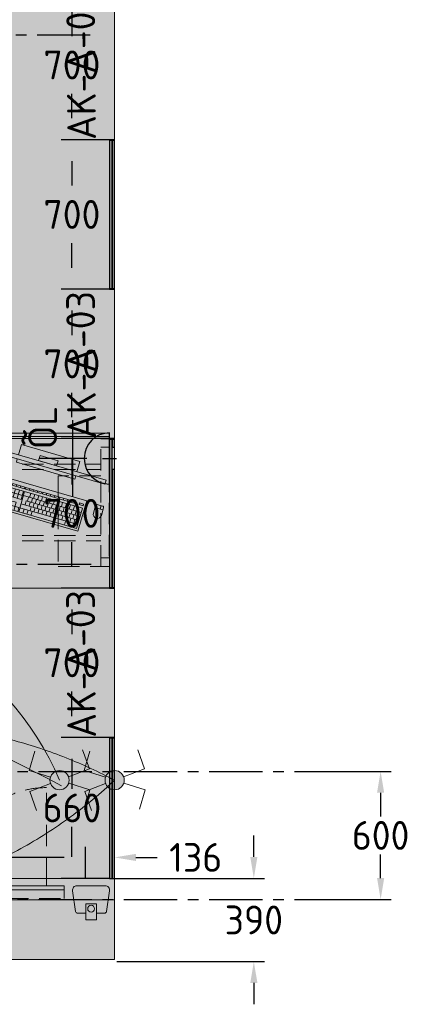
# Model space of a CAD drawing. Header units: millimetres. Extents: x -3074 to 179405, y -22 to 114374.
# Tile 16 of 184: x 138845 to 140690, y 45550 to 50162. Entities that reach past the tile are written whole.
import ezdxf

# ---------------------------------------------------------------- set-up
doc = ezdxf.new("R2010")
doc.units = ezdxf.units.MM
doc.linetypes.add('Center', pattern=[400, 250, -50, 50, -50])
doc.linetypes.add('Hidden 100.00_ 50.00', pattern=[150, 100, -50])
doc.layers.get('0').update_dxf_attribs({"true_color": 0x000000})
for name, color, linetype, true_color in [('_SA-ELEKTER_pistikupesad', 7, 'Continuous', 0x9900cc), ('_SA-SISUSTUS_DIM', 1, 'Continuous', 0xff0000), ('_SA-SISUSTUS_tekst', 7, 'Continuous', 0x7f4f3f), ('_SA-VALGUSTUS_abi', 7, 'Center', 0xff9f7f)]:
    doc.layers.add(name, color=color, linetype=linetype, true_color=true_color)
for name, color, linetype, lineweight, true_color in [('_SA-LAGI', 7, 'Continuous', 9, 0x5b5b5b), ('_SA-LAGI_hatch', 7, 'Continuous', 5, 0x787878), ('_SA-PORAND', 7, 'Continuous', 9, 0x5b5b5b), ('_SA-PORAND_hatch', 254, 'Continuous', 9, 0xbebebe), ('_SA-SEIN', 250, 'Continuous', 30, 0x333333), ('_SA-SEIN_dim', 1, 'Continuous', 13, 0xff0000), ('_SA-SISUSTUS_kohtkindel', 7, 'Continuous', 15, 0x7f4f3f), ('_SA-SISUSTUS_lahtine', 7, 'Continuous', 18, 0x7f4f3f), ('_SA-SISUSTUS_seadmed', 7, 'Continuous', 13, 0x9900cc), ('_SA-VALGUSTUS', 20, 'Continuous', 13, 0xff3f00), ('_SA-VALGUSTUS_DIM', 240, 'Continuous', 13, 0xff003f), ('_SA-VALGUSTUS_lulitid', 240, 'Continuous', 9, 0xff003f), ('_SA-VALGUSTUS_valgusgrupid', 240, 'Continuous', 9, 0xff003f)]:
    doc.layers.add(name, color=color, linetype=linetype, lineweight=lineweight, true_color=true_color)
doc.styles.add('Arial Regular', font='txt')
doc.styles.add('DIN Pro Light-Light', font='txt')
doc.styles.add('DIN Pro Medium-Medium', font='txt')
doc.dimstyles.new('INP_100_DIM', dxfattribs={"dimtxt": 135, "dimasz": 100, "dimexe": 50, "dimexo": 0.5, "dimgap": 20, "dimtad": 0, "dimtih": 1, "dimtoh": 1, "dimdec": 0, "dimzin": 1, "dimdsep": 46, "dimtxsty": 'DIN Pro Light-Light', "dimcen": 2.5, "dimadec": 1, "dimazin": 1, "dimtfac": 1, "dimtdec": 4, "dimtix": 1, "dimtofl": 0, "dimtmove": 1, "dimatfit": 3, "dimfxl": 1, "dimtolj": 1, "dimtzin": 1, "dimarcsym": 0})

# ---------------------------------------------------------------- blocks, each defined once
blk = doc.blocks.new('_SA-EL-Pistik-Õpetaja')
at = {"linetype": 'ByBlock', "lineweight": -2}
blk.add_hatch(color=0, dxfattribs=at).paths.add_polyline_path([(-120.2, 0), (120.2, 0), (120.1, 2.6), (120, 5.3), (119.8, 8), (119.6, 10.7), (119.3, 13.4), (118.9, 16.2), (118.4, 18.9), (117.9, 21.7), (117.4, 24.5), (116.7, 27.2), (116, 30), (115.2, 32.8), (114.3, 35.5), (113.4, 38.3), (112.4, 41.1), (111.3, 43.8), (110.2, 46.5), (108.9, 49.3), (107.6, 52), (106.3, 54.6), (104.8, 57.3), (103.3, 59.9), (101.7, 62.5), (100.1, 65.1), (98.3, 67.6), (96.5, 70.1), (94.7, 72.5), (92.8, 74.9), (90.8, 77.2), (88.7, 79.5), (86.6, 81.8), (84.4, 84), (82.2, 86.1), (79.9, 88.2), (77.6, 90.2), (75.2, 92.2), (72.8, 94.1), (70.4, 95.9), (67.9, 97.7), (65.3, 99.3), (62.7, 101), (60.1, 102.5), (57.5, 104), (54.8, 105.4), (52.1, 106.7), (49.4, 108), (46.7, 109.2), (43.9, 110.3), (41.2, 111.4), (38.4, 112.3), (35.6, 113.2), (32.8, 114.1), (30.1, 114.8), (27.3, 115.5), (24.5, 116.1), (21.7, 116.7), (19, 117.1), (16.2, 117.5), (13.5, 117.9), (10.7, 118.2), (8, 118.4), (5.3, 118.5), (2.6, 118.6), (0, 118.6), (-2.7, 118.6), (-5.3, 118.5), (-8, 118.4), (-10.7, 118.2), (-13.5, 117.9), (-16.2, 117.5), (-19, 117.1), (-21.7, 116.7), (-24.5, 116.1), (-27.3, 115.5), (-30.1, 114.8), (-32.8, 114.1), (-35.6, 113.2), (-38.4, 112.3), (-41.2, 111.4), (-43.9, 110.3), (-46.7, 109.2), (-49.4, 108), (-52.1, 106.7), (-54.8, 105.4), (-57.5, 104), (-60.1, 102.5), (-62.7, 101), (-65.3, 99.3), (-67.9, 97.7), (-70.4, 95.9), (-72.8, 94.1), (-75.2, 92.2), (-77.6, 90.2), (-79.9, 88.2), (-82.2, 86.1), (-84.4, 84), (-86.6, 81.8), (-88.7, 79.5), (-90.8, 77.2), (-92.8, 74.9), (-94.7, 72.5), (-96.5, 70.1), (-98.3, 67.6), (-100.1, 65.1), (-101.7, 62.5), (-103.3, 59.9), (-104.8, 57.3), (-106.3, 54.6), (-107.6, 52), (-108.9, 49.3), (-110.2, 46.5), (-111.3, 43.8), (-112.4, 41.1), (-113.4, 38.3), (-114.3, 35.5), (-115.2, 32.8), (-116, 30), (-116.7, 27.2), (-117.4, 24.5), (-117.9, 21.7), (-118.4, 18.9), (-118.9, 16.2), (-119.3, 13.4), (-119.6, 10.7), (-119.8, 8), (-120, 5.3), (-120.1, 2.6)], flags=0)
at = {"color": 0, "linetype": 'ByBlock', "lineweight": -2}
for p, q in [((0.1, 106.1), (0.1, 327.9)), ((-179.9, 171.9), (180.1, 171.9)), ((33.2, 0), (-32.9, 0)), ((0.1, 33.1), (0.1, -33.1))]:
    blk.add_line(p, q, dxfattribs=at)
blk.add_lwpolyline([(-120.2, 0), (120.2, 0, 0.986995)], format="xyb", close=True, dxfattribs=at)
at = {"color": 0, "linetype": 'ByBlock', "lineweight": -2, "insert": (42.8, 380.9), "char_height": 135, "width": 720, "attachment_point": 1, "style": 'DIN Pro Medium-Medium'}
blk.add_mtext('ÕL', dxfattribs=at)
blk = doc.blocks.new('PC-ekraan+klaviatuur')
at = {"color": 0, "linetype": 'ByBlock', "lineweight": -2}
for p, q in [((91.3, 377.5), (-20.7, 280.1)), ((386.5, 37.8), (91.3, 377.5)), ((28.6, 283.7), (103.3, 348.6)), ((41.6, 268.8), (116.2, 333.6)), ((97.4, 264.9), (45.5, 324.6)), ((112.3, 277.8), (60.4, 337.5)), ((127.3, 290.8), (75.3, 350.5)), ((-20.7, 280.1), (274.5, -59.5)), ((82.5, 251.9), (30.6, 311.6)), ((54.6, 253.8), (129.2, 318.7)), ((67.5, 238.9), (142.2, 303.8)), ((128.5, 259.2), (158.4, 285.1)), ((169.4, 242.3), (130.5, 287.1)), ((83.8, 220.2), (113.6, 246.2)), ((124.6, 203.4), (85.7, 248.1)), ((96.7, 205.3), (126.6, 231.3)), ((113, 186.7), (187.6, 251.5)), ((128.5, 259.2), (141.5, 244.2)), ((141.5, 244.2), (171.4, 270.2)), ((172.7, 238.6), (357.6, 25.8)), ((185.7, 223.6), (200.6, 236.6)), ((187.6, 251.5), (372.5, 38.8)), ((68.3, 206.8), (74.2, 212)), ((81.3, 191.8), (87.2, 197)), ((113, 186.7), (297.9, -26.1)), ((127.9, 199.6), (312.8, -13.1)), ((159, 194), (144.1, 181)), ((170.5, 210.9), (155.5, 198)), ((155.5, 198), (327.7, -0.1)), ((157.7, 225.6), (342.7, 12.9)), ((183.2, 196.3), (168.3, 183.3)), ((189.9, 188.5), (204.9, 201.5)), ((198.6, 208.7), (213.6, 221.7)), ((202.7, 173.9), (217.6, 186.9)), ((211.6, 193.8), (226.5, 206.8)), ((97.5, 173.2), (103.4, 178.4)), ((148.4, 114.6), (97.5, 173.2)), ((154.4, 119.8), (103.4, 178.4)), ((110.2, 158.5), (116.2, 163.7)), ((122.9, 143.9), (128.9, 149.1)), ((132.4, 164.3), (147.4, 177.2)), ((145.2, 149.6), (160.1, 162.6)), ((171.8, 179.3), (156.8, 166.3)), ((157.9, 135), (172.8, 148)), ((184.5, 164.7), (169.6, 151.7)), ((195.9, 181.7), (181, 168.7)), ((197.2, 150), (182.3, 137.1)), ((208.7, 167), (193.7, 154)), ((221.4, 152.4), (206.5, 139.4)), ((215.4, 159.3), (230.3, 172.2)), ((228.1, 144.6), (243.1, 157.6)), ((240.9, 130), (255.8, 143)), ((135.7, 129.3), (141.6, 134.5)), ((148.4, 114.6), (154.4, 119.8)), ((151.8, 110.7), (157.7, 115.9)), ((202.7, 52.2), (151.8, 110.7)), ((208.6, 57.4), (157.7, 115.9)), ((164.5, 96.1), (170.4, 101.3)), ((170.6, 120.3), (185.5, 133.3)), ((183.3, 105.7), (198.3, 118.7)), ((209.9, 135.4), (195, 122.4)), ((196.1, 91.1), (211, 104)), ((222.7, 120.8), (207.7, 107.8)), ((234.1, 137.7), (219.2, 124.8)), ((235.4, 106.1), (220.5, 93.1)), ((246.8, 123.1), (231.9, 110.1)), ((259.6, 108.5), (244.6, 95.5)), ((253.6, 115.3), (268.5, 128.3)), ((272.3, 93.8), (257.4, 80.8)), ((266.3, 100.7), (281.2, 113.7)), ((279, 86.1), (294, 99)), ((177.2, 81.5), (183.2, 86.7)), ((189.9, 66.8), (195.9, 72)), ((202.7, 52.2), (208.6, 57.4)), ((206, 48.3), (212, 53.5)), ((256.9, -10.3), (206, 48.3)), ((208.8, 76.4), (223.7, 89.4)), ((262.9, -5.1), (212, 53.5)), ((221.5, 61.8), (236.4, 74.7)), ((248.1, 91.5), (233.2, 78.5)), ((234.2, 47.1), (249.2, 60.1)), ((260.8, 76.8), (245.9, 63.9)), ((273.6, 62.2), (258.6, 49.2)), ((285, 79.2), (270.1, 66.2)), ((286.3, 47.6), (271.4, 34.6)), ((297.7, 64.5), (282.8, 51.6)), ((291.8, 71.4), (306.7, 84.4)), ((310.5, 49.9), (295.5, 36.9)), ((304.5, 56.8), (319.4, 69.8)), ((317.2, 42.1), (332.1, 55.1)), ((318.7, 70.6), (333.6, 83.6)), ((331.6, 55.7), (346.6, 68.7)), ((344.6, 40.8), (359.5, 53.7)), ((218.8, 33.7), (224.7, 38.9)), ((231.5, 19), (237.5, 24.2)), ((244.2, 4.4), (250.2, 9.6)), ((247, 32.5), (261.9, 45.5)), ((259.7, 17.8), (274.6, 30.8)), ((272.4, 3.2), (287.4, 16.2)), ((274.5, -59.5), (386.5, 37.8)), ((299, 32.9), (284.1, 19.9)), ((285.2, -11.4), (300.1, 1.5)), ((311.8, 18.3), (296.8, 5.3)), ((297.9, -26.1), (372.5, 38.8)), ((323.2, 35.2), (308.3, 22.3)), ((329.9, 27.5), (344.9, 40.5)), ((256.9, -10.3), (262.9, -5.1)), ((269.7, -24.9), (275.6, -19.7)), ((282.4, -39.5), (269.7, -24.9)), ((288.4, -34.4), (275.6, -19.7)), ((288.4, -34.4), (282.4, -39.5)), ((319.3, -81), (345, -110.5)), ((335.7, -99.9), (322.9, -111))]:
    blk.add_line(p, q, dxfattribs=at)
for points in [[(142.2, 303.8), (90.3, 363.5), (15.6, 298.6), (67.5, 238.9)], [(-149.1, 248), (224.8, -182.2), (239.9, -169.1), (-134, 261.1)], [(109.7, 190.4), (70.8, 235.2), (100.6, 261.1), (139.6, 216.3)], [(94.2, 176.9), (55.3, 221.7), (61.3, 226.9), (100.2, 182.1)], [(-9.7, 49.8), (48, -16.5), (66.7, -0.2), (9, 66.1)]]:
    blk.add_lwpolyline(points, close=True, dxfattribs=at)
for points in [[(169.4, 242.3), (184.4, 255.3), (145.4, 300.1), (130.5, 287.1)], [(-55.6, 140.5), (-93.5, 107.5), (93.5, -107.5), (131.4, -74.6)], [(146.4, -61.5), (158.2, -51.3), (-28.8, 163.8), (-40.5, 153.6)]]:
    blk.add_lwpolyline(points, dxfattribs=at)
blk.add_lwpolyline([(311.4, -87.9), (339.7, -63.3, -1), (365.4, -92.8), (337, -117.4, -0.414214), (328, -116.8), (310.7, -97, -0.414214)], format="xyb", close=True, dxfattribs=at)
for centre in [(16.1, 272.8), (29.1, 257.9), (42.1, 243)]:
    blk.add_circle(centre, 1.98, dxfattribs=at)
blk = doc.blocks.new('Läpakas+dokk')
at = {"linetype": 'ByBlock', "lineweight": -2}
h = blk.add_hatch(dxfattribs=at)
h.set_pattern_fill('Double', color=0, scale=20, angle=45, style=0, pattern_type=2)
h.set_pattern_definition([(45, (0, 0), (-14.1421, 14.1421), []), (135, (0, 0), (-14.1421, -14.1421), [])])
h.paths.add_polyline_path([(153.9, -131), (-108.4, 170.6), (-131.1, 150.8), (131.1, -150.8)], flags=0)
at = {"color": 0, "linetype": 'ByBlock', "lineweight": -2}
for p, q in [((-86.8, 189.4), (64, 320.4)), ((102.5, 314.2), (325.6, 57.6)), ((325.8, 57.8), (102.8, 314.4)), ((-88.1, 148.5), (-85.5, 150.8)), ((-82.9, 142.5), (-88.1, 148.5)), ((-85.7, 151.1), (-86.2, 150.6)), ((-85.7, 150.6), (-85.9, 150.9)), ((-85.7, 151.1), (-50.4, 110.5)), ((-80.3, 144.8), (-82.9, 142.5)), ((-82.5, 142.1), (-79.8, 144.3)), ((-59.1, 115.1), (-82.5, 142.1)), ((-80.1, 144.1), (-80.5, 144.6)), ((-56.4, 117.4), (-59.1, 115.1)), ((-58.6, 114.6), (-56, 116.9)), ((-53.4, 108.6), (-58.6, 114.6)), ((-56.2, 116.7), (-56.7, 117.2)), ((-50.8, 110.9), (-53.4, 108.6)), ((-50.7, 110.3), (-51, 110.7)), ((-50.9, 110.1), (-50.4, 110.5)), ((102.1, -66), (-50.9, 110.1)), ((326.4, 18.6), (175.6, -112.5)), ((175.9, -112.3), (326.6, 18.8)), ((102.9, -65.9), (100.3, -68.2)), ((105.5, -74.2), (100.3, -68.2)), ((102.6, -65.5), (102.1, -66)), ((102.7, -66.1), (102.4, -65.7)), ((102.6, -65.5), (137.9, -106.1)), ((105.5, -74.2), (108.1, -71.9)), ((108.6, -72.4), (106, -74.7)), ((129.4, -101.6), (106, -74.7)), ((108.3, -72.6), (107.9, -72.1)), ((129.4, -101.6), (132, -99.4)), ((132.4, -99.8), (129.8, -102.1)), ((135, -108.1), (129.8, -102.1)), ((132.2, -100), (131.7, -99.6)), ((135, -108.1), (137.6, -105.8)), ((137.6, -106.3), (137.4, -106)), ((137.4, -106.5), (137.9, -106.1)), ((174.3, -113.6), (175.9, -112.3))]:
    blk.add_line(p, q, dxfattribs=at)
blk.add_lwpolyline([(153.9, -131), (-108.4, 170.6), (-131.1, 150.8), (131.1, -150.8)], close=True, dxfattribs=at)
at = {"color": 0, "linetype": 'ByBlock', "lineweight": -2, "extrusion": (0, 0, -1)}
for centre, radius, start, end in [((-77.7, 304.7), 20.9, 49.0153, 58.1702), ((-75.3, 290.5), 36, 132.6321, 138.9972), ((73.1, 173.6), 20.9, 39.8298, 48.9847), ((58.8, 174), 36, 319.5995, 325.3702), ((-298.4, 34), 36, 139.0027, 145.368), ((-312.7, 34.3), 20.9, 219.8298, 228.9847), ((-164.3, -82.6), 36, 312.6295, 318.3096), ((-161.9, -96.7), 20.9, 229.0153, 238.1702)]:
    blk.add_arc(centre, radius, start, end, dxfattribs=at)
at = {"color": 0, "linetype": 'ByBlock', "lineweight": -2}
for points, weights in [([(102.8, 314.4), (84.4, 335.5), (65.6, 321.7)], [1, 0.731010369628, 1]), ([(326.6, 18.8), (345.5, 35.1), (325.8, 57.8)], [1, 0.707106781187, 1])]:
    blk.add_rational_spline(points, weights, degree=2, dxfattribs=at)
for points in [[(99.7, 317), (96.9, 319.7), (93.6, 321.8), (86.7, 324.8), (83.1, 325.6), (77, 325.8), (74.6, 325.5), (70.3, 324.3), (68.4, 323.5), (66.7, 322.4)], [(-89.1, 187), (-91.2, 184.5), (-92.7, 181.5), (-94.4, 174.8), (-94.6, 171.2), (-93.6, 164.9), (-92.9, 162.4), (-90.9, 157.7), (-89.8, 155.5), (-88.4, 153.5)], [(328.7, 20.9), (330.8, 23.5), (332.3, 26.5), (334, 33.1), (334.2, 36.7), (333.3, 43), (332.5, 45.6), (330.6, 50.3), (329.4, 52.4), (328, 54.4)], [(139.9, -109.1), (142.8, -111.7), (146, -113.9), (153, -116.8), (156.6, -117.7), (162.6, -117.8), (165, -117.6), (169.3, -116.4), (171.2, -115.5), (173, -114.5)]]:
    blk.add_open_spline(points, degree=3, knots=[0, 0, 0, 0, 1.175189, 1.175189, 2.35679, 2.35679, 3.189746, 3.189746, 3.923713, 3.923713, 3.923713, 3.923713], dxfattribs=at)
at = {"color": 0, "linetype": 'ByBlock', "lineweight": -2, "char_height": 0.18, "attachment_point": 1, "rotation": 131, "style": 'Arial Regular'}
for s, insert, width in [('PC', (130, 53.9), 1.037), ('Doc', (24.7, -25.6), 1.246)]:
    blk.add_mtext(s, dxfattribs=dict(at, insert=insert, width=width))
blk = doc.blocks.new('SM-L.9')
at = {"color": 0, "linetype": 'Hidden 100.00_ 50.00', "lineweight": -2}
for p, q in [((-899, -67), (-859, -67)), ((899, -67), (859, -67)), ((-859, -146.5), (859, -146.5)), ((-859, -171.5), (859, -171.5)), ((-859, -480.5), (859, -480.5)), ((-859, -505.5), (859, -505.5)), ((-899, -585), (-859, -585)), ((899, -585), (859, -585))]:
    blk.add_line(p, q, dxfattribs=at)
at = {"color": 0, "lineweight": -2}
for points in [[(-900, 0), (-900, -16), (900, -16), (900, 0)], [(-900, -26), (-900, -726), (900, -726), (900, -26)]]:
    blk.add_lwpolyline(points, close=True, dxfattribs=at)
at = {"color": 0, "linetype": 'Hidden 100.00_ 50.00', "lineweight": -2}
for points in [[(-899, -625), (-859, -625), (-859, -27), (-899, -27)], [(899, -625), (859, -625), (859, -27), (899, -27)], [(659, -625), (859, -625), (859, -201), (659, -201)]]:
    blk.add_lwpolyline(points, close=True, dxfattribs=at)
at = {"color": 0, "lineweight": -2}
blk.add_circle((-300, -106), 40, dxfattribs=at)
at = {"color": 0, "lineweight": -2, "extrusion": (0, 0, -1)}
blk.add_circle((-300, -106), 40, dxfattribs=at)
at = {"layer": '_SA-SISUSTUS_seadmed'}
for name, p, xscale, rotation in [('Läpakas+dokk', (86.2, -36.1), -1, 130.9999999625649), ('PC-ekraan+klaviatuur', (624.1, -93.4), -0.9999999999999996, 114.870877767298)]:
    blk.add_blockref(name, p, dxfattribs=dict(at, xscale=xscale, rotation=rotation))
at = {"color": 0, "linetype": 'ByBlock', "lineweight": -2, "insert": (-350.3, -434.2), "char_height": 135, "width": 1463.607, "attachment_point": 1, "style": 'DIN Pro Medium-Medium'}
blk.add_mtext('SM-L.9', dxfattribs=at)
blk = doc.blocks.new('*D332')
at = {"layer": '_SA-SEIN_dim', "color": 0, "lineweight": -2}
for p, q in [((139265.8, 46799.8), (139040, 46799.8)), ((139090, 46699.8), (139090, 46558.5)), ((139090, 46240), (139090, 46381.3)), ((139265.5, 46140), (139040, 46140))]:
    blk.add_line(p, q, dxfattribs=at)
at = {"layer": '_SA-SEIN_dim', "color": 0}
for points in [[(139106.7, 46699.8), (139073.3, 46699.8), (139090, 46799.8)], [(139073.3, 46240), (139106.7, 46240), (139090, 46140)]]:
    blk.add_solid(points, dxfattribs=at)
at = {"layer": 'Defpoints', "color": 0}
for p in [(139266.3, 46799.8), (139090, 46140), (139266, 46140)]:
    blk.add_point(p, dxfattribs=at)
at = {"layer": '_SA-SEIN_dim', "color": 0, "insert": (139090, 46469.9), "char_height": 135, "attachment_point": 5, "style": 'DIN Pro Light-Light'}
blk.add_mtext('\\A1;660', dxfattribs=at)
blk = doc.blocks.new('*D333')
at = {"layer": '_SA-SEIN_dim', "color": 0, "lineweight": -2}
for p, q in [((139265.8, 47499.3), (139040, 47499.3)), ((139090, 47399.3), (139090, 47284.4)), ((139090, 46899.8), (139090, 47014.7)), ((139265.8, 46799.8), (139040, 46799.8))]:
    blk.add_line(p, q, dxfattribs=at)
at = {"layer": '_SA-SEIN_dim', "color": 0}
for points in [[(139106.7, 47399.3), (139073.3, 47399.3), (139090, 47499.3)], [(139073.3, 46899.8), (139106.7, 46899.8), (139090, 46799.8)]]:
    blk.add_solid(points, dxfattribs=at)
at = {"layer": 'Defpoints', "color": 0}
for p in [(139266.3, 47499.3), (139090, 46799.8), (139266.3, 46799.8)]:
    blk.add_point(p, dxfattribs=at)
at = {"layer": '_SA-SEIN_dim', "color": 0, "insert": (139090, 47149.6), "char_height": 135, "attachment_point": 5, "style": 'DIN Pro Light-Light'}
blk.add_mtext('\\A1;700', dxfattribs=at)
blk = doc.blocks.new('*D334')
at = {"layer": '_SA-SEIN_dim', "color": 0, "lineweight": -2}
for p, q in [((139265.5, 48199.8), (139040, 48199.8)), ((139090, 48099.8), (139090, 47984.4)), ((139090, 47599.3), (139090, 47714.7)), ((139265.8, 47499.3), (139040, 47499.3))]:
    blk.add_line(p, q, dxfattribs=at)
at = {"layer": '_SA-SEIN_dim', "color": 0}
for points in [[(139106.7, 48099.8), (139073.3, 48099.8), (139090, 48199.8)], [(139073.3, 47599.3), (139106.7, 47599.3), (139090, 47499.3)]]:
    blk.add_solid(points, dxfattribs=at)
at = {"layer": 'Defpoints', "color": 0}
for p in [(139266, 48199.8), (139090, 47499.3), (139266.3, 47499.3)]:
    blk.add_point(p, dxfattribs=at)
at = {"layer": '_SA-SEIN_dim', "color": 0, "insert": (139090, 47849.6), "char_height": 135, "attachment_point": 5, "style": 'DIN Pro Light-Light'}
blk.add_mtext('\\A1;700', dxfattribs=at)
blk = doc.blocks.new('*D335')
at = {"layer": '_SA-SEIN_dim', "color": 0, "lineweight": -2}
for p, q in [((139265.8, 48899.3), (139040, 48899.3)), ((139090, 48799.3), (139090, 48684.4)), ((139090, 48299.8), (139090, 48414.7)), ((139265.5, 48199.8), (139040, 48199.8))]:
    blk.add_line(p, q, dxfattribs=at)
at = {"layer": '_SA-SEIN_dim', "color": 0}
for points in [[(139106.7, 48799.3), (139073.3, 48799.3), (139090, 48899.3)], [(139073.3, 48299.8), (139106.7, 48299.8), (139090, 48199.8)]]:
    blk.add_solid(points, dxfattribs=at)
at = {"layer": 'Defpoints', "color": 0}
for p in [(139266.3, 48899.3), (139090, 48199.8), (139266, 48199.8)]:
    blk.add_point(p, dxfattribs=at)
at = {"layer": '_SA-SEIN_dim', "color": 0, "insert": (139090, 48549.6), "char_height": 135, "attachment_point": 5, "style": 'DIN Pro Light-Light'}
blk.add_mtext('\\A1;700', dxfattribs=at)
blk = doc.blocks.new('*D336')
at = {"layer": '_SA-SEIN_dim', "color": 0, "lineweight": -2}
for p, q in [((139265.5, 49599.8), (139040, 49599.8)), ((139090, 49499.8), (139090, 49384.4)), ((139090, 48999.3), (139090, 49114.7)), ((139265.8, 48899.3), (139040, 48899.3))]:
    blk.add_line(p, q, dxfattribs=at)
at = {"layer": '_SA-SEIN_dim', "color": 0}
for points in [[(139106.7, 49499.8), (139073.3, 49499.8), (139090, 49599.8)], [(139073.3, 48999.3), (139106.7, 48999.3), (139090, 48899.3)]]:
    blk.add_solid(points, dxfattribs=at)
at = {"layer": 'Defpoints', "color": 0}
for p in [(139266, 49599.8), (139090, 48899.3), (139266.3, 48899.3)]:
    blk.add_point(p, dxfattribs=at)
at = {"layer": '_SA-SEIN_dim', "color": 0, "insert": (139090, 49249.6), "char_height": 135, "attachment_point": 5, "style": 'DIN Pro Light-Light'}
blk.add_mtext('\\A1;700', dxfattribs=at)
blk = doc.blocks.new('*D337')
at = {"layer": '_SA-SEIN_dim', "color": 0, "lineweight": -2}
for p, q in [((139265.5, 50299.8), (139040, 50299.8)), ((139090, 50199.8), (139090, 50084.7)), ((139090, 49699.8), (139090, 49815)), ((139265.5, 49599.8), (139040, 49599.8))]:
    blk.add_line(p, q, dxfattribs=at)
at = {"layer": '_SA-SEIN_dim', "color": 0}
for points in [[(139106.7, 50199.8), (139073.3, 50199.8), (139090, 50299.8)], [(139073.3, 49699.8), (139106.7, 49699.8), (139090, 49599.8)]]:
    blk.add_solid(points, dxfattribs=at)
at = {"layer": 'Defpoints', "color": 0}
for p in [(139266, 50299.8), (139090, 49599.8), (139266, 49599.8)]:
    blk.add_point(p, dxfattribs=at)
at = {"layer": '_SA-SEIN_dim', "color": 0, "insert": (139090, 49949.8), "char_height": 135, "attachment_point": 5, "style": 'DIN Pro Light-Light'}
blk.add_mtext('\\A1;700', dxfattribs=at)
blk = doc.blocks.new('*D516')
at = {"layer": '_SA-VALGUSTUS_DIM', "color": 0, "lineweight": -2}
for p, q in [((135486, 46140.5), (135486, 46288)), ((139154, 46140.5), (139154, 46288)), ((135586, 46238), (137110.2, 46238)), ((139054, 46238), (137529.8, 46238))]:
    blk.add_line(p, q, dxfattribs=at)
at = {"layer": '_SA-VALGUSTUS_DIM', "color": 0}
for points in [[(135586, 46254.7), (135586, 46221.3), (135486, 46238)], [(139054, 46221.3), (139054, 46254.7), (139154, 46238)]]:
    blk.add_solid(points, dxfattribs=at)
at = {"layer": 'Defpoints', "color": 0}
for p in [(135486, 46238), (135486, 46140), (139154, 46140)]:
    blk.add_point(p, dxfattribs=at)
at = {"layer": '_SA-VALGUSTUS_DIM', "color": 0, "insert": (137320, 46238), "char_height": 135, "attachment_point": 5, "style": 'DIN Pro Light-Light'}
blk.add_mtext('\\A1;3668', dxfattribs=at)
blk = doc.blocks.new('*D517')
at = {"layer": '_SA-VALGUSTUS_DIM', "color": 0, "lineweight": -2}
for p, q in [((139154, 46140.5), (139154, 46288)), ((139290, 46140.5), (139290, 46288)), ((139054, 46238), (138954, 46238)), ((139390, 46238), (139490, 46238))]:
    blk.add_line(p, q, dxfattribs=at)
at = {"layer": '_SA-VALGUSTUS_DIM', "color": 0}
for points in [[(139054, 46221.3), (139054, 46254.7), (139154, 46238)], [(139390, 46254.7), (139390, 46221.3), (139290, 46238)]]:
    blk.add_solid(points, dxfattribs=at)
at = {"layer": 'Defpoints', "color": 0}
for p in [(139290, 46238), (139154, 46140), (139290, 46140)]:
    blk.add_point(p, dxfattribs=at)
at = {"layer": '_SA-VALGUSTUS_DIM', "color": 0, "insert": (139670.1, 46238), "char_height": 135, "attachment_point": 5, "style": 'DIN Pro Light-Light'}
blk.add_mtext('\\A1;136', dxfattribs=at)
blk = doc.blocks.new('*D518')
at = {"layer": '_SA-SISUSTUS_DIM', "color": 0, "lineweight": -2}
for p, q in [((139942.8, 46240), (139942.8, 46340)), ((139290.5, 46140), (139992.8, 46140)), ((139300.5, 45750), (139992.8, 45750)), ((139942.8, 45650), (139942.8, 45550))]:
    blk.add_line(p, q, dxfattribs=at)
at = {"layer": '_SA-SISUSTUS_DIM', "color": 0}
for points in [[(139926.1, 46240), (139959.5, 46240), (139942.8, 46140)], [(139959.5, 45650), (139926.1, 45650), (139942.8, 45750)]]:
    blk.add_solid(points, dxfattribs=at)
at = {"layer": 'Defpoints', "color": 0}
for p in [(139290, 46140), (139942.8, 46140), (139300, 45750)]:
    blk.add_point(p, dxfattribs=at)
at = {"layer": '_SA-SISUSTUS_DIM', "color": 0, "insert": (139942.8, 45945), "char_height": 135, "attachment_point": 5, "style": 'DIN Pro Light-Light'}
blk.add_mtext('\\A1;390', dxfattribs=at)
blk = doc.blocks.new('*D532')
at = {"layer": '_SA-VALGUSTUS_DIM', "color": 0, "lineweight": -2}
for p, q in [((140374.7, 46641), (140587.1, 46641)), ((140537.1, 46541), (140537.1, 46429.6)), ((140537.1, 46141), (140537.1, 46252.4)), ((140374.7, 46041), (140587.1, 46041))]:
    blk.add_line(p, q, dxfattribs=at)
at = {"layer": '_SA-VALGUSTUS_DIM', "color": 0}
for points in [[(140553.8, 46541), (140520.4, 46541), (140537.1, 46641)], [(140520.4, 46141), (140553.8, 46141), (140537.1, 46041)]]:
    blk.add_solid(points, dxfattribs=at)
at = {"layer": 'Defpoints', "color": 0}
for p in [(140374.2, 46641), (140374.2, 46041), (140537.1, 46041)]:
    blk.add_point(p, dxfattribs=at)
at = {"layer": '_SA-VALGUSTUS_DIM', "color": 0, "insert": (140537.1, 46341), "char_height": 135, "attachment_point": 5, "style": 'DIN Pro Light-Light'}
blk.add_mtext('\\A1;600', dxfattribs=at)
blk = doc.blocks.new('_SA Lyliti(syvistatud) 2xVeksel')
at = {"linetype": 'ByBlock', "lineweight": -2}
blk.add_hatch(color=0, dxfattribs=at).paths.add_polyline_path([(75, 0), (75, 1.7), (75, 3.3), (74.9, 5), (74.7, 6.7), (74.5, 8.5), (74.3, 10.2), (74.1, 11.9), (73.8, 13.7), (73.4, 15.4), (73, 17.1), (72.6, 18.9), (72.1, 20.6), (71.6, 22.4), (71, 24.1), (70.4, 25.9), (69.8, 27.6), (69, 29.3), (68.3, 31.1), (67.5, 32.8), (66.6, 34.5), (65.7, 36.1), (64.8, 37.8), (63.8, 39.4), (62.8, 41.1), (61.7, 42.7), (60.6, 44.2), (59.4, 45.8), (58.2, 47.3), (57, 48.8), (55.7, 50.2), (54.4, 51.7), (53.1, 53.1), (51.7, 54.4), (50.2, 55.7), (48.8, 57), (47.3, 58.2), (45.8, 59.4), (44.2, 60.6), (42.7, 61.7), (41.1, 62.8), (39.4, 63.8), (37.8, 64.8), (36.1, 65.7), (34.5, 66.6), (32.8, 67.5), (31.1, 68.3), (29.3, 69), (27.6, 69.8), (25.9, 70.4), (24.1, 71), (22.4, 71.6), (20.6, 72.1), (18.9, 72.6), (17.1, 73), (15.4, 73.4), (13.7, 73.8), (11.9, 74.1), (10.2, 74.3), (8.5, 74.5), (6.7, 74.7), (5, 74.9), (3.3, 75), (1.7, 75), (0, 75), (-1.7, 75), (-3.3, 75), (-5, 74.9), (-6.7, 74.7), (-8.5, 74.5), (-10.2, 74.3), (-11.9, 74.1), (-13.7, 73.8), (-15.4, 73.4), (-17.1, 73), (-18.9, 72.6), (-20.6, 72.1), (-22.4, 71.6), (-24.1, 71), (-25.9, 70.4), (-27.6, 69.8), (-29.3, 69), (-31.1, 68.3), (-32.8, 67.5), (-34.5, 66.6), (-36.1, 65.7), (-37.8, 64.8), (-39.4, 63.8), (-41.1, 62.8), (-42.7, 61.7), (-44.2, 60.6), (-45.8, 59.4), (-47.3, 58.2), (-48.8, 57), (-50.2, 55.7), (-51.7, 54.4), (-53.1, 53.1), (-54.4, 51.7), (-55.7, 50.2), (-57, 48.8), (-58.2, 47.3), (-59.4, 45.8), (-60.6, 44.2), (-61.7, 42.7), (-62.8, 41.1), (-63.8, 39.4), (-64.8, 37.8), (-65.7, 36.1), (-66.6, 34.5), (-67.5, 32.8), (-68.3, 31.1), (-69, 29.3), (-69.8, 27.6), (-70.4, 25.9), (-71, 24.1), (-71.6, 22.4), (-72.1, 20.6), (-72.6, 18.9), (-73, 17.1), (-73.4, 15.4), (-73.8, 13.7), (-74.1, 11.9), (-74.3, 10.2), (-74.5, 8.5), (-74.7, 6.7), (-74.9, 5), (-75, 3.3), (-75, 1.7), (-75, 0), (-75, -1.7), (-75, -3.3), (-74.9, -5), (-74.7, -6.7), (-74.5, -8.5), (-74.3, -10.2), (-74.1, -11.9), (-73.8, -13.7), (-73.4, -15.4), (-73, -17.1), (-72.6, -18.9), (-72.1, -20.6), (-71.6, -22.4), (-71, -24.1), (-70.4, -25.9), (-69.8, -27.6), (-69, -29.3), (-68.3, -31.1), (-67.5, -32.8), (-66.6, -34.5), (-65.7, -36.1), (-64.8, -37.8), (-63.8, -39.4), (-62.8, -41.1), (-61.7, -42.7), (-60.6, -44.2), (-59.4, -45.8), (-58.2, -47.3), (-57, -48.8), (-55.7, -50.2), (-54.4, -51.7), (-53.1, -53.1), (-51.7, -54.4), (-50.2, -55.7), (-48.8, -57), (-47.3, -58.2), (-45.8, -59.4), (-44.2, -60.6), (-42.7, -61.7), (-41.1, -62.8), (-39.4, -63.8), (-37.8, -64.8), (-36.1, -65.7), (-34.5, -66.6), (-32.8, -67.5), (-31.1, -68.3), (-29.3, -69), (-27.6, -69.8), (-25.9, -70.4), (-24.1, -71), (-22.4, -71.6), (-20.6, -72.1), (-18.9, -72.6), (-17.1, -73), (-15.4, -73.4), (-13.7, -73.8), (-11.9, -74.1), (-10.2, -74.3), (-8.5, -74.5), (-6.7, -74.7), (-5, -74.9), (-3.3, -75), (-1.7, -75), (0, -75), (1.7, -75), (3.3, -75), (5, -74.9), (6.7, -74.7), (8.5, -74.5), (10.2, -74.3), (11.9, -74.1), (13.7, -73.8), (15.4, -73.4), (17.1, -73), (18.9, -72.6), (20.6, -72.1), (22.4, -71.6), (24.1, -71), (25.9, -70.4), (27.6, -69.8), (29.3, -69), (31.1, -68.3), (32.8, -67.5), (34.5, -66.6), (36.1, -65.7), (37.8, -64.8), (39.4, -63.8), (41.1, -62.8), (42.7, -61.7), (44.2, -60.6), (45.8, -59.4), (47.3, -58.2), (48.8, -57), (50.2, -55.7), (51.7, -54.4), (53.1, -53.1), (54.4, -51.7), (55.7, -50.2), (57, -48.8), (58.2, -47.3), (59.4, -45.8), (60.6, -44.2), (61.7, -42.7), (62.8, -41.1), (63.8, -39.4), (64.8, -37.8), (65.7, -36.1), (66.6, -34.5), (67.5, -32.8), (68.3, -31.1), (69, -29.3), (69.8, -27.6), (70.4, -25.9), (71, -24.1), (71.6, -22.4), (72.1, -20.6), (72.6, -18.9), (73, -17.1), (73.4, -15.4), (73.8, -13.7), (74.1, -11.9), (74.3, -10.2), (74.5, -8.5), (74.7, -6.7), (74.9, -5), (75, -3.3), (75, -1.7)], flags=0)
at = {"color": 0, "linetype": 'ByBlock', "lineweight": -2}
for p, q in [((-81.1, 235.7), (-232.6, 187.2)), ((-24.4, 70.9), (-81.1, 235.7)), ((24.4, 70.9), (81.1, 235.7)), ((81.1, 235.7), (232.6, 187.2)), ((-24.4, -70.9), (-81.1, -235.7)), ((24.4, -70.9), (81.1, -235.7)), ((-81.1, -235.7), (-232.6, -187.2)), ((81.1, -235.7), (232.6, -187.2))]:
    blk.add_line(p, q, dxfattribs=at)
blk.add_circle((0, 0), 75, dxfattribs=at)

msp = doc.modelspace()

# ---------------------------------------------------------------- hatches: boundary and pattern name
at = {"layer": '_SA-LAGI_hatch'}
h = msp.add_hatch(dxfattribs=at)
h.set_pattern_fill('Plus', color=256, scale=100, style=0, pattern_type=2)
h.set_pattern_definition([(0, (-12.5, 0), (0, 100), [25, -75]), (90, (0, -12.5), (-100, 6e-15), [25, -75])])
h.paths.add_polyline_path([(139290, 56929.8), (134390, 56929.8), (134390, 56530), (133100, 56530), (133100, 45760), (137760, 45760), (139290, 45760), (139290, 46159.8)], flags=0)
h.paths.add_polyline_path([(138290, 55899.8), (134100, 55899.8), (134100, 46799.8), (138290, 46799.8)], flags=0)
at = {"layer": '_SA-PORAND_hatch', "true_color": 0xf1f1e1}
msp.add_hatch(color=7, dxfattribs=at).paths.add_polyline_path([(133100, 55081.4), (133100, 56309.8), (139288.2, 56309.8), (139290, 55750.9), (139290, 55050.9), (139290, 54350.9), (139290, 53650.9), (139290, 52950.9), (139290, 52250.9), (139290, 51550.9), (139290, 50850.9), (139290, 50150.9), (139290, 49450.9), (139290, 48750.9), (139290, 48050.9), (139290, 47350.9), (139290, 46650.9), (139290, 46040), (133100, 46040), (133100, 54081.4)], flags=0)
at = {"layer": '_SA-PORAND_hatch', "true_color": 0xfffce7}
msp.add_hatch(color=7, dxfattribs=at).paths.add_polyline_path([(133100, 45760), (139290, 45760), (139290, 46040), (133100, 46040)], flags=0)

# ---------------------------------------------------------------- linework, layer by layer
at = {"layer": '_SA-LAGI'}
msp.add_lwpolyline([(139290, 56929.8), (134380, 56929.8), (134380, 56530), (133100, 56530), (133100, 45760), (137760, 45760), (139290, 45760), (139290, 46159.8)], close=True, dxfattribs=at)
at = {"layer": '_SA-PORAND'}
msp.add_lwpolyline([(133100, 55081.4), (133100, 56530), (134380, 56530), (134380, 56929.8), (139290, 56929.8), (139290, 46040), (133100, 46040)], close=True, dxfattribs=at)
at = {"layer": '_SA-SEIN'}
for points in [[(139290, 49597.8), (139290, 49599.8), (139266, 49599.8), (139266, 49597.8)], [(139278, 49597.8), (139266, 49597.8), (139266.3, 48901.3), (139278.3, 48901.3)], [(139290, 49597.8), (139278, 49597.8), (139278.3, 48901.3), (139290.3, 48901.3)], [(139290.3, 48899.3), (139290.3, 48901.3), (139266.3, 48901.3), (139266.3, 48899.3)], [(139290, 48197.8), (139290, 48199.8), (139266, 48199.8), (139266, 48197.8)], [(139278, 48197.8), (139266, 48197.8), (139266.3, 47501.3), (139278.3, 47501.3)], [(139278, 48197.8), (139278, 48159.8), (139290, 48159.8), (139290, 48197.8)], [(139290.3, 47501.3), (139290.1, 48054.8), (139278.1, 48054.8), (139278.3, 47501.3)], [(139290.3, 47499.3), (139290.3, 47501.3), (139266.3, 47501.3), (139266.3, 47499.3)], [(139290, 46797.8), (139290, 46799.8), (139266, 46799.8), (139266, 46797.8)], [(139278, 46797.8), (139266, 46797.8), (139266, 46140), (139278, 46140)], [(139290, 46797.8), (139278, 46797.8), (139278, 46140), (139290, 46140)]]:
    msp.add_lwpolyline(points, close=True, dxfattribs=at)
at = {"layer": '_SA-SISUSTUS_kohtkindel', "linetype": 'Hidden 100.00_ 50.00'}
msp.add_line((138970, 46140), (138970, 46565), dxfattribs=at)
at = {"layer": '_SA-SISUSTUS_kohtkindel'}
msp.add_lwpolyline([(139290, 46140), (133100, 46140), (133100, 45760), (139290, 45760)], close=True, dxfattribs=at)
at = {"layer": '_SA-SISUSTUS_kohtkindel', "linetype": 'Hidden 100.00_ 50.00'}
msp.add_lwpolyline([(135570, 46140), (135570, 46105), (135486, 46105), (135486, 46046), (139054, 46046), (139054, 46105), (138970, 46105), (138970, 46140)], close=True, dxfattribs=at)
msp.add_arc((138970, 46140), 425, 89.9994, 179.9994, dxfattribs=at)
at = {"layer": '_SA-SISUSTUS_seadmed'}
for p, q in [((139093.3, 46082.1), (139107.3, 45985.4)), ((139246.9, 46105), (139113.1, 46105)), ((139266.7, 46082.1), (139252.7, 45985.4)), ((139155, 45976.9), (139117.2, 45976.9)), ((139242.8, 45976.9), (139205, 45976.9))]:
    msp.add_line(p, q, dxfattribs=at)
msp.add_lwpolyline([(139155, 45947), (139155, 46019, -0.414214), (139157, 46021), (139203, 46021, -0.414214), (139205, 46019), (139205, 45947, -0.414214), (139203, 45945), (139157, 45945, -0.414214)], format="xyb", close=True, dxfattribs=at)
msp.add_circle((139180, 45997.9), 16, dxfattribs=at)
for centre, radius, start, end in [((139113.1, 46085), 20, 90, 188.2397), ((139246.9, 46085), 20, 351.7603, 90), ((139242.8, 45986.9), 10, 270, 351.7603)]:
    msp.add_arc(centre, radius, start, end, dxfattribs=at)
at = {"layer": '_SA-SISUSTUS_seadmed', "extrusion": (4.81068e-14, -1.0556e-13, -1)}
msp.add_arc((-139117.2, 45986.9, 0), 10, 270, 351.7603, dxfattribs=at)
at = {"layer": '_SA-VALGUSTUS'}
msp.add_lwpolyline([(135486, 46105), (139054, 46105), (139054, 46086), (135486, 46086)], close=True, dxfattribs=at)
at = {"layer": '_SA-VALGUSTUS_abi'}
for p, q in [((139176.2, 50089.2), (133206.2, 50089.2)), ((139180, 47610), (133210, 47610)), ((134134, 46641), (140506, 46641)), ((134134, 46041), (140506, 46041))]:
    msp.add_line(p, q, dxfattribs=at)
at = {"layer": '_SA-VALGUSTUS_valgusgrupid'}
for centre, radius, start, end in [((135547.6, 40038.7), 7410, 61.87276, 95.86078), ((137787.5, 46073.5), 1351.2, 22.9266, 98.4462)]:
    msp.add_arc(centre, radius, start, end, dxfattribs=at)
for points, weights in [([(139290, 46599.8), (138328.7, 47105.2), (137320, 46681)], [1, 0.919558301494, 1]), ([(139290, 46599.8), (138414.3, 45773.9), (137320, 46095.5)], [1, 0.856414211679, 1])]:
    msp.add_rational_spline(points, weights, degree=2, dxfattribs=at)

# ---------------------------------------------------------------- block references
at = {"layer": '_SA-ELEKTER_pistikupesad', "rotation": 89.99999999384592}
msp.add_blockref('_SA-EL-Pistik-Õpetaja', (139266, 48106.7), dxfattribs=at)
at = {"layer": '_SA-SISUSTUS_lahtine'}
msp.add_blockref('SM-L.9', (138366, 48225.8), dxfattribs=at)
at = {"layer": '_SA-VALGUSTUS_lulitid', "xscale": 0.6000000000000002, "yscale": 0.6000000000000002, "zscale": 0.6000000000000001, "rotation": 91.61043244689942}
for p in [(139031.9, 46599.8), (139290, 46599.8)]:
    msp.add_blockref('_SA Lyliti(syvistatud) 2xVeksel', p, dxfattribs=at)

# ---------------------------------------------------------------- texts
at = {"layer": '_SA-SISUSTUS_tekst', "char_height": 135, "width": 1693.77, "attachment_point": 1, "rotation": 90.4614, "style": 'DIN Pro Medium-Medium'}
for insert in [(139068.3, 49597.8), (139068.3, 48197.8), (139068.3, 46797.8)]:
    msp.add_mtext('AK-A-03', dxfattribs=dict(at, insert=insert))

# ---------------------------------------------------------------- dimensions: what is measured, and where the dimension line sits
at = {"layer": '_SA-SEIN_dim'}
for base, p1, p2, picture, middle in [((139090, 49599.8), (139266, 50299.8), (139266, 49599.8), '*D337', (139090, 49949.8)), ((139090.0002, 48899.3378), (139265.998, 49599.8267), (139266.2678, 48899.3378), '*D336', (139090.0002, 49249.5823)), ((139090.0002, 48199.8242), (139266.2678, 48899.3378), (139265.9999, 48199.8242), '*D335', (139090.0002, 48549.581)), ((139090.0002, 47499.3353), (139265.9999, 48199.8242), (139266.2697, 47499.3353), '*D334', (139090.0002, 47849.5797)), ((139090.0002, 46799.8245), (139266.2697, 47499.3353), (139266.2697, 46799.8245), '*D333', (139090.0002, 47149.5799)), ((139090, 46140), (139266.3, 46799.8), (139266, 46140), '*D332', (139090, 46469.9))]:
    dim = msp.add_linear_dim(base=base, p1=p1, p2=p2, angle=270, dimstyle='INP_100_DIM', override={"dimtxt": 135, "dimasz": 100, "dimexe": 50, "dimexo": 0.5, "dimgap": 20, "dimdec": 0, "dimzin": 1, "dimtxsty": 'DIN Pro Light-Light', "dimsah": 0, "dimcen": 2.5, "dimadec": 1, "dimazin": 1, "dimtix": 0, "dimtmove": 0, "dimtzin": 1}, dxfattribs=at)
    dim.commit()
    dim.dimension.update_dxf_attribs({"geometry": picture, "text_midpoint": middle})
at = {"layer": '_SA-SISUSTUS_DIM'}
dim = msp.add_linear_dim(base=(139942.8, 46140), p1=(139300, 45750), p2=(139290, 46140), angle=90, dimstyle='INP_100_DIM', override={"dimtxt": 135, "dimasz": 100, "dimexe": 50, "dimexo": 0.5, "dimgap": 20, "dimdec": 0, "dimzin": 1, "dimtxsty": 'DIN Pro Light-Light', "dimsah": 0, "dimcen": 2.5, "dimadec": 1, "dimazin": 1, "dimtix": 0, "dimtmove": 0, "dimtzin": 1}, dxfattribs=at)
dim.commit()
dim.dimension.update_dxf_attribs({"geometry": '*D518', "text_midpoint": (139942.8, 45945)})
at = {"layer": '_SA-VALGUSTUS_DIM'}
dim = msp.add_linear_dim(base=(140537.1, 46041), p1=(140374.2, 46641), p2=(140374.2, 46041), angle=90, dimstyle='INP_100_DIM', override={"dimtxt": 135, "dimasz": 100, "dimexe": 50, "dimexo": 0.5, "dimgap": 20, "dimdec": 0, "dimzin": 1, "dimtxsty": 'DIN Pro Light-Light', "dimsah": 0, "dimcen": 2.5, "dimadec": 1, "dimazin": 1, "dimtix": 0, "dimtmove": 0, "dimtzin": 1}, dxfattribs=at)
dim.commit()
dim.dimension.update_dxf_attribs({"geometry": '*D532', "text_midpoint": (140537.1, 46341)})
for base, p2, picture, middle in [((135486, 46238), (135486, 46140), '*D516', (137320, 46238)), ((139290, 46238), (139290, 46140), '*D517', (139670.1, 46238))]:
    dim = msp.add_linear_dim(base=base, p1=(139154, 46140), p2=p2, dimstyle='INP_100_DIM', override={"dimtxt": 135, "dimasz": 100, "dimexe": 50, "dimexo": 0.5, "dimgap": 20, "dimdec": 0, "dimzin": 1, "dimtxsty": 'DIN Pro Light-Light', "dimsah": 0, "dimcen": 2.5, "dimadec": 1, "dimazin": 1, "dimtix": 0, "dimtmove": 0, "dimtzin": 1}, dxfattribs=at)
    dim.commit()
    dim.dimension.update_dxf_attribs({"geometry": picture, "text_midpoint": middle})

doc.saveas('drawing.dxf')
